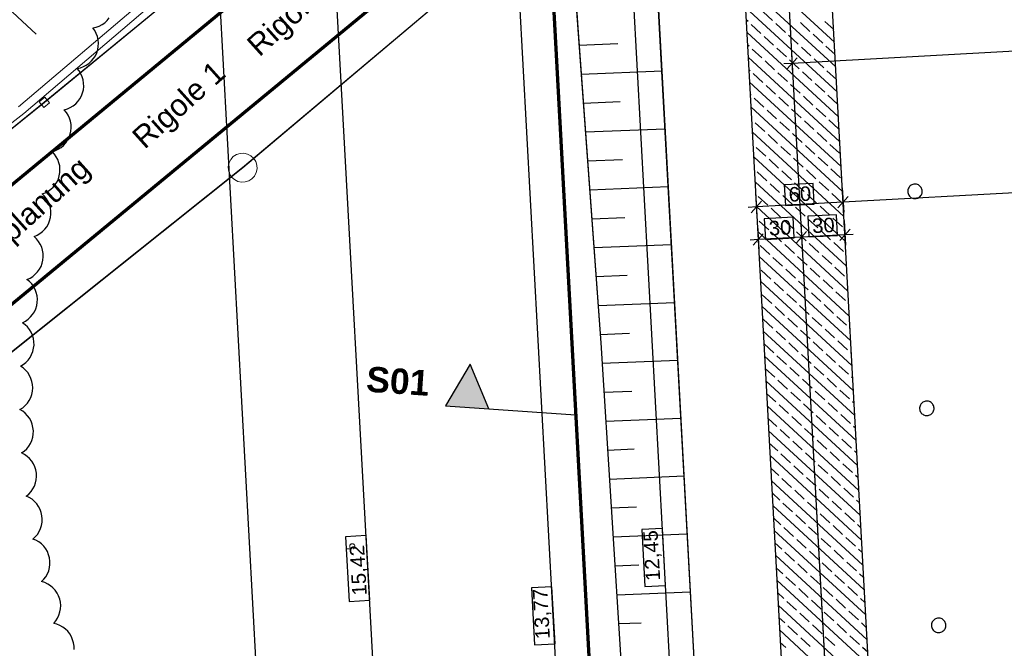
# Model space of a CAD drawing. Extents: x -779 to 790, y -208 to 633.
# Tile 120 of 232: x -424 to -288, y 259 to 346. Entities that reach past the tile are written whole.
import ezdxf
from ezdxf.lldxf.tags import DXFTag

# ---------------------------------------------------------------- set-up
doc = ezdxf.new("R2010")
doc.units = 0
doc.layers.get('0').update_dxf_attribs({"lineweight": 25})
for name, color, linetype, lineweight, true_color in [('01 Schnitt Marker Gebäude', 7, 'Continuous', 25, 0x848484), ('01 Schnitt Marker Gebäude-gefuellt', 7, 'Continuous', 35, 0xfefefe), ('01AFU Allgemein Bemaßung-A07F5V4RWF', 7, 'Continuous', 25, 0x848484), ('02 Raster Bemaßung', 7, 'Continuous', 25, 0x848484), ('02 Raster Gebäude-A07F5V4QWF', 7, 'Continuous', 25, 0x848484), ('10 Wege Bestand - 2D', 9, 'Continuous', 18, 0x808080), ('20 Fundament-A07F5V4OWF', 7, 'Continuous', 25, 0x848484), ('20 Magerbeton Bohrungen', 7, 'Continuous', 25, 0x848484), ('30 Baugrubenplanung', 7, 'Continuous', 25, 0x848484), ('30 Baugrubenplanung - Bemaßung', 7, 'Continuous', 25, 0x848484), ('60 Zaun Besucher', 9, 'Continuous', 18, 0x808080), ('60 Zaun Gehege', 9, 'Continuous', 18, 0x808080), ('91 Aufstellflächen Feuerwehr', 9, 'Continuous', 18, 0x808080), ('S_Regenwasser_Grundleitung', 7, 'Continuous', 70, 0x0080ff), ('X_Aenderungen', 6, 'Continuous', 25, 0xff00ff)]:
    doc.layers.add(name, color=color, linetype=linetype, lineweight=lineweight, true_color=true_color)
doc.layers.add('02 Raster Gebäude-A07F5V53WF', color=7, linetype='Continuous', lineweight=13)
doc.layers.add('X_Text', color=7, linetype='Continuous', lineweight=25)
doc.styles.get("Standard").update_dxf_attribs({"font": 'arial.ttf'})
tags = doc.linetypes.add('Raster-A07F5V4TWF', pattern=[0.2, 0.1, -0.05, 0, -0.05]).pattern_tags.tags
tags[10:11] = [DXFTag(74, 4), DXFTag(75, 0), DXFTag(340, '0'), DXFTag(46, 1.0), DXFTag(50, 0.0), DXFTag(44, 0.0), DXFTag(45, 0.0)]
tags[8:9] = [DXFTag(74, 4), DXFTag(75, 0), DXFTag(340, '0'), DXFTag(46, 1.0), DXFTag(50, 0.0), DXFTag(44, 0.0), DXFTag(45, 0.0)]
tags[6:7] = [DXFTag(74, 4), DXFTag(75, 0), DXFTag(340, '0'), DXFTag(46, 1.0), DXFTag(50, 0.0), DXFTag(44, 0.0), DXFTag(45, 0.0)]
tags[4:5] = [DXFTag(74, 4), DXFTag(75, 0), DXFTag(340, '0'), DXFTag(46, 1.0), DXFTag(50, 0.0), DXFTag(44, 0.0), DXFTag(45, 0.0)]
tags = doc.linetypes.add('Raster-A07F5V57WF', pattern=[0.2, 0.1, -0.05, 0, -0.05]).pattern_tags.tags
tags[10:11] = [DXFTag(74, 4), DXFTag(75, 0), DXFTag(340, '0'), DXFTag(46, 1.0), DXFTag(50, 0.0), DXFTag(44, 0.0), DXFTag(45, 0.0)]
tags[8:9] = [DXFTag(74, 4), DXFTag(75, 0), DXFTag(340, '0'), DXFTag(46, 1.0), DXFTag(50, 0.0), DXFTag(44, 0.0), DXFTag(45, 0.0)]
tags[6:7] = [DXFTag(74, 4), DXFTag(75, 0), DXFTag(340, '0'), DXFTag(46, 1.0), DXFTag(50, 0.0), DXFTag(44, 0.0), DXFTag(45, 0.0)]
tags[4:5] = [DXFTag(74, 4), DXFTag(75, 0), DXFTag(340, '0'), DXFTag(46, 1.0), DXFTag(50, 0.0), DXFTag(44, 0.0), DXFTag(45, 0.0)]
tags = doc.linetypes.add('Schnittlinie', pattern=[0.3, 0.15, -0.075, 0, -0.075]).pattern_tags.tags
tags[10:11] = [DXFTag(74, 4), DXFTag(75, 0), DXFTag(340, '0'), DXFTag(46, 1.0), DXFTag(50, 0.0), DXFTag(44, 0.0), DXFTag(45, 0.0)]
tags[8:9] = [DXFTag(74, 4), DXFTag(75, 0), DXFTag(340, '0'), DXFTag(46, 1.0), DXFTag(50, 0.0), DXFTag(44, 0.0), DXFTag(45, 0.0)]
tags[6:7] = [DXFTag(74, 4), DXFTag(75, 0), DXFTag(340, '0'), DXFTag(46, 1.0), DXFTag(50, 0.0), DXFTag(44, 0.0), DXFTag(45, 0.0)]
tags[4:5] = [DXFTag(74, 4), DXFTag(75, 0), DXFTag(340, '0'), DXFTag(46, 1.0), DXFTag(50, 0.0), DXFTag(44, 0.0), DXFTag(45, 0.0)]
tags = doc.linetypes.add('Wipeout_Contour-A07F5V4SWF', pattern=[1, 0, -1]).pattern_tags.tags
tags[6:7] = [DXFTag(74, 4), DXFTag(75, 0), DXFTag(340, '0'), DXFTag(46, 1.0), DXFTag(50, 0.0), DXFTag(44, 0.0), DXFTag(45, 0.0)]
tags[4:5] = [DXFTag(74, 4), DXFTag(75, 0), DXFTag(340, '0'), DXFTag(46, 1.0), DXFTag(50, 0.0), DXFTag(44, 0.0), DXFTag(45, 0.0)]

# ---------------------------------------------------------------- blocks, each defined once
blk = doc.blocks.new('Referenz-A07F5V4VWF', base_point=(-401.42, -176.34))
at = {"color": 0, "linetype": 'ByBlock', "lineweight": -2, "ltscale": 12.5}
for p, q in [((-350.27, 396.79), (-343.27, 300.95)), ((-299.51, 132.54), (-313.67, 391.22)), ((-299.95, 140.53), (-313.67, 391.22)), ((-325.65, 390.56), (-312.28, 146.17)), ((-343.27, 300.95), (-338.1, 218.79)), ((-361.35, 298.02), (-364.75, 292.24)), ((-358.76, 291.83), (-361.35, 298.02)), ((-364.75, 292.24), (-358.76, 291.83))]:
    blk.add_line(p, q, dxfattribs=at)
at = {"layer": '01 Schnitt Marker Gebäude', "color": 0, "lineweight": -2}
for p, q in [((-361.35, 298.02), (-364.75, 292.24)), ((-358.76, 291.83), (-361.35, 298.02)), ((-364.75, 292.24), (-358.76, 291.83))]:
    blk.add_line(p, q, dxfattribs=at)
at = {"layer": '01 Schnitt Marker Gebäude', "color": 0, "linetype": 'Schnittlinie', "lineweight": -2, "ltscale": 3.125}
blk.add_line((-358.76, 291.83), (-346.79, 291.02), dxfattribs=at)
at = {"layer": '01 Schnitt Marker Gebäude-gefuellt', "color": 0}
for points in [[(-361.11, 292.24), (-364.75, 292.24), (-361.35, 298.02)], [(-358.83, 291.99), (-361.1, 291.99), (-361.35, 298.02)], [(-361.1, 291.99), (-361.11, 292.24), (-364.75, 292.24)], [(-358.76, 291.83), (-358.83, 291.99), (-361.1, 291.99)]]:
    blk.add_solid(points, dxfattribs=at)
at = {"layer": '01AFU Allgemein Bemaßung-A07F5V4RWF', "color": 0, "lineweight": -2}
for p, q in [((-342.32, 125.83), (-357.37, 400.85)), ((-238.77, 324.25), (-309.79, 320.37)), ((-321.88, 321.71), (-321.7, 318.31)), ((-309.9, 322.36), (-309.71, 318.96)), ((-321.06, 320.5), (-322.48, 318.92)), ((-309.79, 320.37), (-321.77, 319.71)), ((-310.5, 319.58), (-309.08, 321.16)), ((-321.77, 319.71), (-322.9, 319.65)), ((-321.64, 317.21), (-321.45, 313.81)), ((-315.64, 317.54), (-315.46, 314.13)), ((-309.65, 317.86), (-309.47, 314.46)), ((-320.82, 316), (-322.23, 314.42)), ((-316.24, 314.75), (-314.83, 316.33)), ((-309.54, 315.87), (-315.53, 315.54)), ((-310.25, 315.08), (-308.83, 316.66)), ((-308.42, 315.93), (-309.54, 315.87)), ((-321.53, 315.21), (-322.65, 315.15)), ((-315.53, 315.54), (-321.53, 315.21))]:
    blk.add_line(p, q, dxfattribs=at)
at = {"layer": '01AFU Allgemein Bemaßung-A07F5V4RWF', "color": 0, "linetype": 'Wipeout_Contour-A07F5V4SWF', "lineweight": -2, "ltscale": 1.625}
for p, q in [((-313.94, 322.97), (-317.93, 322.75)), ((-317.93, 322.75), (-317.77, 319.9)), ((-313.79, 320.12), (-313.94, 322.97)), ((-317.77, 319.9), (-313.79, 320.12)), ((-310.7, 318.64), (-314.68, 318.42)), ((-310.55, 315.78), (-310.7, 318.64)), ((-316.69, 318.31), (-320.68, 318.09)), ((-320.68, 318.09), (-320.52, 315.24)), ((-316.54, 315.46), (-316.69, 318.31)), ((-314.68, 318.42), (-314.53, 315.57)), ((-314.53, 315.57), (-310.55, 315.78)), ((-320.52, 315.24), (-316.54, 315.46)), ((-350.03, 267.28), (-352.88, 267.13)), ((-352.88, 267.13), (-352.45, 259.24)), ((-349.6, 259.39), (-350.03, 267.28)), ((-352.45, 259.24), (-349.6, 259.39))]:
    blk.add_line(p, q, dxfattribs=at)
at = {"layer": '02 Raster Bemaßung', "color": 0, "lineweight": -2}
for p, q in [((-341.39, 395.71), (-327.78, 147.06)), ((-317.12, 344.52), (-316.77, 338.12)), ((-227.35, 344.43), (-316.85, 339.53)), ((-316.14, 340.32), (-317.56, 338.74)), ((-316.85, 339.53), (-317.97, 339.47))]:
    blk.add_line(p, q, dxfattribs=at)
at = {"layer": '02 Raster Bemaßung', "color": 0, "linetype": 'Wipeout_Contour-A07F5V4SWF', "lineweight": -2, "ltscale": 1.625}
for p, q in [((-334.77, 275.33), (-337.62, 275.17)), ((-337.62, 275.17), (-337.19, 267.29)), ((-334.34, 267.44), (-334.77, 275.33)), ((-337.19, 267.29), (-334.34, 267.44))]:
    blk.add_line(p, q, dxfattribs=at)
at = {"layer": '02 Raster Gebäude-A07F5V4QWF', "color": 0, "linetype": 'Raster-A07F5V4TWF', "lineweight": -2, "ltscale": 187.5}
blk.add_line((-327.56, 535.33), (-302.34, 74.48), dxfattribs=at)
at = {"layer": '20 Fundament-A07F5V4OWF', "color": 0, "lineweight": -2}
for p, q in [((-299.95, 140.53), (-313.67, 391.22)), ((-325.65, 390.56), (-311.26, 127.53)), ((-311, 342.48), (-323.66, 354.15)), ((-310.81, 339.04), (-323.47, 350.71)), ((-310.62, 335.6), (-323.28, 347.27)), ((-319.53, 345.44), (-320.85, 346.66)), ((-322.92, 345.31), (-323.19, 345.55)), ((-321.15, 343.68), (-322.48, 344.9)), ((-317.76, 343.82), (-319.09, 345.04)), ((-314.37, 343.95), (-315.69, 345.17)), ((-311.09, 344.2), (-312.3, 345.31)), ((-310.43, 332.16), (-323.09, 343.83)), ((-319.39, 342.05), (-320.71, 343.27)), ((-316, 342.19), (-317.32, 343.41)), ((-312.61, 342.33), (-313.93, 343.55)), ((-322.78, 341.91), (-323, 342.11)), ((-317.63, 340.42), (-318.95, 341.64)), ((-314.23, 340.56), (-315.56, 341.78)), ((-310.9, 340.76), (-312.17, 341.92)), ((-310.25, 328.72), (-322.9, 340.39)), ((-321.02, 340.29), (-322.34, 341.51)), ((-319.25, 338.66), (-320.58, 339.88)), ((-315.86, 338.8), (-317.18, 340.02)), ((-312.47, 338.93), (-313.79, 340.16)), ((-322.64, 338.52), (-322.81, 338.68)), ((-320.88, 336.9), (-322.2, 338.12)), ((-317.49, 337.03), (-318.81, 338.25)), ((-314.1, 337.17), (-315.42, 338.39)), ((-310.72, 337.32), (-312.03, 338.53)), ((-310.06, 325.28), (-322.72, 336.96)), ((-319.12, 335.27), (-320.44, 336.49)), ((-315.72, 335.41), (-317.05, 336.63)), ((-312.33, 335.54), (-313.66, 336.76)), ((-322.51, 335.13), (-322.62, 335.24)), ((-317.35, 333.64), (-318.67, 334.86)), ((-313.96, 333.78), (-315.28, 335)), ((-310.57, 333.92), (-311.89, 335.14)), ((-309.87, 321.85), (-322.53, 333.52)), ((-320.74, 333.5), (-322.07, 334.72)), ((-318.98, 331.88), (-320.3, 333.1)), ((-315.59, 332.01), (-316.91, 333.23)), ((-312.19, 332.15), (-313.52, 333.37)), ((-322.37, 331.74), (-322.43, 331.8)), ((-320.61, 330.11), (-321.93, 331.33)), ((-317.21, 330.25), (-318.54, 331.47)), ((-313.82, 330.39), (-315.14, 331.61)), ((-310.43, 330.52), (-311.75, 331.74)), ((-309.68, 318.41), (-322.34, 330.08)), ((-318.84, 328.48), (-320.16, 329.71)), ((-315.45, 328.62), (-316.77, 329.84)), ((-312.06, 328.76), (-313.38, 329.98)), ((-322.23, 328.35), (-322.25, 328.36)), ((-317.08, 326.86), (-318.4, 328.08)), ((-313.68, 326.99), (-315.01, 328.22)), ((-310.29, 327.13), (-311.62, 328.35)), ((-309.49, 314.97), (-322.15, 326.64)), ((-320.47, 326.72), (-321.79, 327.94)), ((-318.7, 325.09), (-320.03, 326.31)), ((-315.31, 325.23), (-316.63, 326.45)), ((-311.92, 325.37), (-313.24, 326.59)), ((-320.33, 323.33), (-321.65, 324.55)), ((-316.94, 323.47), (-318.26, 324.69)), ((-313.55, 323.6), (-314.87, 324.82)), ((-310.15, 323.74), (-311.48, 324.96)), ((-309.31, 311.53), (-321.96, 323.2)), ((-318.57, 321.7), (-319.89, 322.92)), ((-315.17, 321.84), (-316.5, 323.06)), ((-311.78, 321.98), (-313.11, 323.2)), ((-316.8, 320.07), (-318.12, 321.29)), ((-313.41, 320.21), (-314.73, 321.43)), ((-310.02, 320.35), (-311.34, 321.57)), ((-320.19, 319.94), (-321.52, 321.16)), ((-309.12, 308.09), (-321.78, 319.76)), ((-318.43, 318.31), (-319.75, 319.53)), ((-315.04, 318.45), (-316.36, 319.67)), ((-311.64, 318.58), (-312.97, 319.8)), ((-320.06, 316.54), (-321.38, 317.77)), ((-316.66, 316.68), (-317.99, 317.9)), ((-313.27, 316.82), (-314.6, 318.04)), ((-309.88, 316.96), (-311.2, 318.18)), ((-308.93, 304.65), (-321.59, 316.32)), ((-318.29, 314.92), (-319.61, 316.14)), ((-314.9, 315.05), (-316.22, 316.28)), ((-311.51, 315.19), (-312.83, 316.41)), ((-319.92, 313.15), (-321.24, 314.37)), ((-316.53, 313.29), (-317.85, 314.51)), ((-313.13, 313.43), (-314.46, 314.65)), ((-309.74, 313.57), (-311.07, 314.79)), ((-311.37, 311.8), (-312.69, 313.02)), ((-308.74, 301.21), (-321.4, 312.89)), ((-318.15, 311.53), (-319.48, 312.75)), ((-314.76, 311.66), (-316.09, 312.88)), ((-319.78, 309.76), (-321.1, 310.98)), ((-316.39, 309.9), (-317.71, 311.12)), ((-313, 310.04), (-314.32, 311.26)), ((-309.61, 310.17), (-310.93, 311.39)), ((-308.55, 297.78), (-321.21, 309.45)), ((-318.02, 308.13), (-319.34, 309.35)), ((-314.62, 308.27), (-315.95, 309.49)), ((-311.23, 308.41), (-312.56, 309.63)), ((-319.64, 306.37), (-320.97, 307.59)), ((-316.25, 306.51), (-317.57, 307.73)), ((-312.86, 306.64), (-314.18, 307.86)), ((-309.47, 306.78), (-310.79, 308)), ((-311.1, 305.02), (-312.42, 306.24)), ((-309.02, 306.37), (-309.03, 306.37)), ((-308.36, 294.34), (-321.02, 306.01)), ((-317.88, 304.74), (-319.2, 305.96)), ((-314.49, 304.88), (-315.81, 306.1)), ((-319.51, 302.98), (-320.83, 304.2)), ((-316.11, 303.12), (-317.44, 304.34)), ((-312.72, 303.25), (-314.05, 304.47)), ((-309.33, 303.39), (-310.65, 304.61)), ((-308.18, 290.9), (-320.83, 302.57)), ((-317.74, 301.35), (-319.06, 302.57)), ((-314.35, 301.49), (-315.67, 302.71)), ((-310.96, 301.63), (-312.28, 302.85)), ((-308.83, 302.93), (-308.89, 302.98)), ((-319.37, 299.59), (-320.69, 300.81)), ((-315.98, 299.72), (-317.3, 300.94)), ((-312.58, 299.86), (-313.91, 301.08)), ((-309.19, 300), (-310.52, 301.22)), ((-310.82, 298.23), (-312.14, 299.45)), ((-308.65, 299.49), (-308.75, 299.59)), ((-307.99, 287.46), (-320.65, 299.13)), ((-317.6, 297.96), (-318.93, 299.18)), ((-314.21, 298.1), (-315.54, 299.32)), ((-319.23, 296.19), (-320.55, 297.41)), ((-315.84, 296.33), (-317.16, 297.55)), ((-312.45, 296.47), (-313.77, 297.69)), ((-309.06, 296.61), (-310.38, 297.83)), ((-307.8, 284.02), (-320.46, 295.69)), ((-317.47, 294.57), (-318.79, 295.79)), ((-314.07, 294.7), (-315.4, 295.92)), ((-310.68, 294.84), (-312.01, 296.06)), ((-308.46, 296.06), (-308.61, 296.2)), ((-319.09, 292.8), (-320.36, 293.97)), ((-315.7, 292.94), (-317.03, 294.16)), ((-312.31, 293.08), (-313.63, 294.3)), ((-308.92, 293.21), (-310.24, 294.43)), ((-310.55, 291.45), (-311.87, 292.67)), ((-308.27, 292.62), (-308.48, 292.81)), ((-307.61, 280.58), (-320.27, 292.25)), ((-317.33, 291.18), (-318.65, 292.4)), ((-313.94, 291.31), (-315.26, 292.53)), ((-318.96, 289.41), (-320.18, 290.54)), ((-315.56, 289.55), (-316.89, 290.77)), ((-312.17, 289.69), (-313.5, 290.91)), ((-308.78, 289.82), (-310.1, 291.04)), ((-307.42, 277.14), (-320.08, 288.82)), ((-317.19, 287.78), (-318.51, 289)), ((-313.8, 287.92), (-315.12, 289.14)), ((-310.41, 288.06), (-311.73, 289.28)), ((-308.08, 289.18), (-308.34, 289.42)), ((-315.43, 286.16), (-316.75, 287.38)), ((-312.04, 286.29), (-313.36, 287.51)), ((-308.64, 286.43), (-309.97, 287.65)), ((-318.82, 286.02), (-319.99, 287.1)), ((-310.27, 284.67), (-311.59, 285.89)), ((-307.89, 285.74), (-308.2, 286.02)), ((-307.24, 273.71), (-319.89, 285.38)), ((-317.05, 284.39), (-318.38, 285.61)), ((-313.66, 284.53), (-314.99, 285.75)), ((-318.68, 282.63), (-319.8, 283.66)), ((-315.29, 282.76), (-316.61, 283.98)), ((-311.9, 282.9), (-313.22, 284.12)), ((-308.51, 283.04), (-309.83, 284.26)), ((-307.05, 270.27), (-319.71, 281.94)), ((-316.92, 281), (-318.24, 282.22)), ((-313.52, 281.14), (-314.85, 282.36)), ((-310.13, 281.27), (-311.46, 282.5)), ((-307.71, 282.3), (-308.06, 282.63)), ((-315.15, 279.37), (-316.48, 280.59)), ((-311.76, 279.51), (-313.08, 280.73)), ((-308.37, 279.65), (-309.69, 280.87)), ((-318.54, 279.24), (-319.61, 280.22)), ((-310, 277.88), (-311.32, 279.1)), ((-307.52, 278.86), (-307.93, 279.24)), ((-306.86, 266.83), (-319.52, 278.5)), ((-316.78, 277.61), (-318.1, 278.83)), ((-313.39, 277.75), (-314.71, 278.97)), ((-318.41, 275.84), (-319.42, 276.78)), ((-315.01, 275.98), (-316.34, 277.2)), ((-311.62, 276.12), (-312.95, 277.34)), ((-308.23, 276.26), (-309.55, 277.48)), ((-306.67, 263.39), (-319.33, 275.06)), ((-316.64, 274.22), (-317.97, 275.44)), ((-313.25, 274.35), (-314.57, 275.57)), ((-309.86, 274.49), (-311.18, 275.71)), ((-307.33, 275.42), (-307.79, 275.85)), ((-314.88, 272.59), (-316.2, 273.81)), ((-311.49, 272.73), (-312.81, 273.95)), ((-308.09, 272.86), (-309.42, 274.08)), ((-318.27, 272.45), (-319.24, 273.34)), ((-313.11, 270.96), (-314.44, 272.18)), ((-309.72, 271.1), (-311.04, 272.32)), ((-307.14, 271.99), (-307.65, 272.46)), ((-306.48, 259.95), (-319.14, 271.62)), ((-316.5, 270.82), (-317.83, 272.04)), ((-318.13, 269.06), (-319.05, 269.9)), ((-314.74, 269.2), (-316.06, 270.42)), ((-311.35, 269.33), (-312.67, 270.56)), ((-307.96, 269.47), (-309.28, 270.69)), ((-306.29, 256.51), (-318.95, 268.18)), ((-316.37, 267.43), (-317.69, 268.65)), ((-312.98, 267.57), (-314.3, 268.79)), ((-309.58, 267.71), (-310.91, 268.93)), ((-306.95, 268.55), (-307.52, 269.07)), ((-314.6, 265.81), (-315.93, 267.03)), ((-311.21, 265.94), (-312.53, 267.16)), ((-307.82, 266.08), (-309.14, 267.3)), ((-317.99, 265.67), (-318.86, 266.47)), ((-312.84, 264.18), (-314.16, 265.4)), ((-309.45, 264.32), (-310.77, 265.54)), ((-306.77, 265.11), (-307.38, 265.67)), ((-306.11, 253.07), (-318.76, 264.75)), ((-316.23, 264.04), (-317.55, 265.26)), ((-317.86, 262.28), (-318.67, 263.03)), ((-314.47, 262.41), (-315.79, 263.63)), ((-311.07, 262.55), (-312.4, 263.77)), ((-307.68, 262.69), (-309, 263.91)), ((-305.92, 249.64), (-318.58, 261.31)), ((-316.09, 260.65), (-317.42, 261.87)), ((-312.7, 260.79), (-314.02, 262.01)), ((-309.31, 260.92), (-310.63, 262.14)), ((-306.58, 261.67), (-307.24, 262.28)), ((-314.33, 259.02), (-315.65, 260.24)), ((-310.94, 259.16), (-312.26, 260.38)), ((-307.54, 259.3), (-308.87, 260.52)), ((-317.72, 258.88), (-318.48, 259.59)), ((-306.39, 258.23), (-307.1, 258.89))]:
    blk.add_line(p, q, dxfattribs=at)
at = {"layer": '20 Magerbeton Bohrungen', "color": 0, "lineweight": -2}
for p, q in [((-300.59, 322.54), (-300.67, 322.44)), ((-300.5, 322.63), (-300.59, 322.54)), ((-300.39, 322.71), (-300.5, 322.63)), ((-300.28, 322.77), (-300.39, 322.71)), ((-300.15, 322.82), (-300.28, 322.77)), ((-300.03, 322.85), (-300.15, 322.82)), ((-299.9, 322.86), (-300.03, 322.85)), ((-299.77, 322.86), (-299.9, 322.86)), ((-299.64, 322.84), (-299.77, 322.86)), ((-299.51, 322.8), (-299.64, 322.84)), ((-299.39, 322.75), (-299.51, 322.8)), ((-299.28, 322.68), (-299.39, 322.75)), ((-299.18, 322.6), (-299.28, 322.68)), ((-299.09, 322.5), (-299.18, 322.6)), ((-300.83, 322.08), (-300.85, 321.95)), ((-300.85, 321.95), (-300.85, 321.82)), ((-300.85, 321.82), (-300.84, 321.69)), ((-300.84, 321.69), (-300.81, 321.56)), ((-300.79, 322.21), (-300.83, 322.08)), ((-300.81, 321.56), (-300.76, 321.44)), ((-300.74, 322.33), (-300.79, 322.21)), ((-300.76, 321.44), (-300.7, 321.33)), ((-300.67, 322.44), (-300.74, 322.33)), ((-300.7, 321.33), (-300.62, 321.22)), ((-300.62, 321.22), (-300.53, 321.13)), ((-299.21, 321.09), (-299.12, 321.18)), ((-299.12, 321.18), (-299.04, 321.29)), ((-299.01, 322.4), (-299.09, 322.5)), ((-299.04, 321.29), (-298.97, 321.4)), ((-298.95, 322.28), (-299.01, 322.4)), ((-298.97, 321.4), (-298.92, 321.52)), ((-298.9, 322.16), (-298.95, 322.28)), ((-298.92, 321.52), (-298.88, 321.64)), ((-298.87, 322.03), (-298.9, 322.16)), ((-298.88, 321.64), (-298.86, 321.77)), ((-298.86, 321.9), (-298.87, 322.03)), ((-298.86, 321.77), (-298.86, 321.9)), ((-300.53, 321.13), (-300.43, 321.04)), ((-300.43, 321.04), (-300.32, 320.98)), ((-300.32, 320.98), (-300.2, 320.92)), ((-300.2, 320.92), (-300.07, 320.89)), ((-300.07, 320.89), (-299.95, 320.87)), ((-299.95, 320.87), (-299.81, 320.86)), ((-299.81, 320.86), (-299.68, 320.88)), ((-299.68, 320.88), (-299.56, 320.91)), ((-299.56, 320.91), (-299.44, 320.95)), ((-299.44, 320.95), (-299.32, 321.02)), ((-299.32, 321.02), (-299.21, 321.09)), ((-298.86, 292.67), (-298.95, 292.58)), ((-298.75, 292.75), (-298.86, 292.67)), ((-298.64, 292.81), (-298.75, 292.75)), ((-298.51, 292.86), (-298.64, 292.81)), ((-298.39, 292.89), (-298.51, 292.86)), ((-298.26, 292.9), (-298.39, 292.89)), ((-298.13, 292.9), (-298.26, 292.9)), ((-298, 292.88), (-298.13, 292.9)), ((-297.87, 292.84), (-298, 292.88)), ((-297.75, 292.79), (-297.87, 292.84)), ((-297.64, 292.72), (-297.75, 292.79)), ((-297.54, 292.64), (-297.64, 292.72)), ((-297.45, 292.54), (-297.54, 292.64)), ((-299.21, 291.99), (-299.22, 291.86)), ((-299.22, 291.86), (-299.2, 291.73)), ((-299.19, 292.12), (-299.21, 291.99)), ((-299.2, 291.73), (-299.17, 291.61)), ((-299.15, 292.25), (-299.19, 292.12)), ((-299.17, 291.61), (-299.12, 291.48)), ((-299.1, 292.37), (-299.15, 292.25)), ((-299.12, 291.48), (-299.06, 291.37)), ((-299.03, 292.48), (-299.1, 292.37)), ((-299.06, 291.37), (-298.98, 291.26)), ((-298.95, 292.58), (-299.03, 292.48)), ((-298.98, 291.26), (-298.89, 291.17)), ((-297.48, 291.22), (-297.4, 291.33)), ((-297.37, 292.44), (-297.45, 292.54)), ((-297.4, 291.33), (-297.33, 291.44)), ((-297.31, 292.32), (-297.37, 292.44)), ((-297.33, 291.44), (-297.28, 291.56)), ((-297.26, 292.2), (-297.31, 292.32)), ((-297.28, 291.56), (-297.24, 291.68)), ((-297.23, 292.07), (-297.26, 292.2)), ((-297.24, 291.68), (-297.22, 291.81)), ((-297.22, 291.94), (-297.23, 292.07)), ((-297.22, 291.81), (-297.22, 291.94)), ((-298.89, 291.17), (-298.79, 291.09)), ((-298.79, 291.09), (-298.68, 291.02)), ((-298.68, 291.02), (-298.56, 290.96)), ((-298.56, 290.96), (-298.44, 290.93)), ((-298.44, 290.93), (-298.31, 290.91)), ((-298.31, 290.91), (-298.18, 290.9)), ((-298.18, 290.9), (-298.05, 290.92)), ((-298.05, 290.92), (-297.92, 290.95)), ((-297.92, 290.95), (-297.8, 291)), ((-297.8, 291), (-297.68, 291.06)), ((-297.68, 291.06), (-297.58, 291.13)), ((-297.58, 291.13), (-297.48, 291.22)), ((-297.22, 262.71), (-297.31, 262.62)), ((-297.11, 262.79), (-297.22, 262.71)), ((-297, 262.85), (-297.11, 262.79)), ((-296.87, 262.9), (-297, 262.85)), ((-296.75, 262.93), (-296.87, 262.9)), ((-296.62, 262.94), (-296.75, 262.93)), ((-296.49, 262.94), (-296.62, 262.94)), ((-296.36, 262.92), (-296.49, 262.94)), ((-296.23, 262.88), (-296.36, 262.92)), ((-296.11, 262.83), (-296.23, 262.88)), ((-296, 262.76), (-296.11, 262.83)), ((-295.9, 262.68), (-296, 262.76)), ((-295.81, 262.58), (-295.9, 262.68)), ((-297.57, 262.03), (-297.58, 261.9)), ((-297.58, 261.9), (-297.56, 261.77)), ((-297.55, 262.16), (-297.57, 262.03)), ((-297.56, 261.77), (-297.53, 261.65)), ((-297.52, 262.29), (-297.55, 262.16)), ((-297.53, 261.65), (-297.48, 261.52)), ((-297.46, 262.41), (-297.52, 262.29)), ((-297.48, 261.52), (-297.42, 261.41)), ((-297.39, 262.52), (-297.46, 262.41)), ((-297.42, 261.41), (-297.35, 261.3)), ((-297.31, 262.62), (-297.39, 262.52)), ((-297.35, 261.3), (-297.25, 261.21)), ((-295.84, 261.27), (-295.76, 261.37)), ((-295.73, 262.48), (-295.81, 262.58)), ((-295.76, 261.37), (-295.69, 261.48)), ((-295.67, 262.36), (-295.73, 262.48)), ((-295.69, 261.48), (-295.64, 261.6)), ((-295.62, 262.24), (-295.67, 262.36)), ((-295.64, 261.6), (-295.6, 261.72)), ((-295.59, 262.11), (-295.62, 262.24)), ((-295.6, 261.72), (-295.58, 261.85)), ((-295.58, 261.98), (-295.59, 262.11)), ((-295.58, 261.85), (-295.58, 261.98)), ((-297.25, 261.21), (-297.15, 261.13)), ((-297.15, 261.13), (-297.04, 261.06)), ((-297.04, 261.06), (-296.92, 261.01)), ((-296.92, 261.01), (-296.8, 260.97)), ((-296.8, 260.97), (-296.67, 260.95)), ((-296.67, 260.95), (-296.54, 260.94)), ((-296.54, 260.94), (-296.41, 260.96)), ((-296.41, 260.96), (-296.28, 260.99)), ((-296.28, 260.99), (-296.16, 261.04)), ((-296.16, 261.04), (-296.04, 261.1)), ((-296.04, 261.1), (-295.94, 261.18)), ((-295.94, 261.18), (-295.84, 261.27))]:
    blk.add_line(p, q, dxfattribs=at)
at = {"layer": '30 Baugrubenplanung', "color": 0, "lineweight": -2}
for p, q in [((-323, 122.51), (-338.94, 413.88)), ((-334.96, 340.97), (-338.94, 413.88)), ((-350.27, 396.79), (-343.27, 300.95)), ((-350.27, 396.79), (-346.44, 344.45)), ((-346.44, 344.45), (-343.27, 300.95)), ((-346.27, 342.04), (-340.94, 342.26)), ((-323, 122.51), (-334.96, 340.97)), ((-345.98, 338.05), (-334.82, 338.5)), ((-345.68, 334.06), (-340.62, 334.26)), ((-345.39, 330.07), (-334.38, 330.51)), ((-345.1, 326.07), (-340.3, 326.27)), ((-344.81, 322.08), (-333.95, 322.52)), ((-344.52, 318.09), (-339.97, 318.27)), ((-344.23, 314.1), (-333.51, 314.53)), ((-343.93, 310.11), (-339.65, 310.28)), ((-343.64, 306.11), (-333.07, 306.54)), ((-343.35, 302.12), (-339.32, 302.28)), ((-343.27, 300.95), (-338.1, 218.79)), ((-343.27, 300.95), (-338.1, 218.79)), ((-343.09, 298.13), (-332.63, 298.55)), ((-342.84, 294.13), (-339, 294.29)), ((-342.59, 290.14), (-332.2, 290.56)), ((-342.34, 286.15), (-338.68, 286.3)), ((-342.08, 282.15), (-331.76, 282.57)), ((-341.83, 278.16), (-338.35, 278.3)), ((-341.58, 274.17), (-331.32, 274.58)), ((-341.33, 270.17), (-338.03, 270.31)), ((-341.08, 266.18), (-330.89, 266.59)), ((-340.83, 262.19), (-337.7, 262.31))]:
    blk.add_line(p, q, dxfattribs=at)
at = {"layer": '30 Baugrubenplanung - Bemaßung', "color": 0, "lineweight": -2}
for p, q in [((-367.05, 115.82), (-383.91, 423.91)), ((-368.73, -148.59), (-400.01, 423.03))]:
    blk.add_line(p, q, dxfattribs=at)
at = {"layer": '30 Baugrubenplanung - Bemaßung', "color": 0, "linetype": 'Wipeout_Contour-A07F5V4SWF', "lineweight": -2, "ltscale": 1.625}
for p, q in [((-375.69, 274.33), (-378.55, 274.17)), ((-378.55, 274.17), (-378.06, 265.25)), ((-375.21, 265.41), (-375.69, 274.33)), ((-378.06, 265.25), (-375.21, 265.41))]:
    blk.add_line(p, q, dxfattribs=at)
at = {"layer": '01 Schnitt Marker Gebäude', "color": 0, "linetype": 'ByBlock', "lineweight": -2, "ltscale": 0.21125, "insert": (-375.55, 297.71), "char_height": 3.5005, "attachment_point": 1, "rotation": 356.1331}
blk.add_mtext('{\\fArial|b1|i0;S01}', dxfattribs=at)
at = {"layer": '01AFU Allgemein Bemaßung-A07F5V4RWF', "color": 0, "linetype": 'ByBlock', "lineweight": -2, "ltscale": 1.625, "char_height": 2.0003, "attachment_point": 1}
for s, insert, rotation in [('{\\fArial;60}', (-317.37, 322.42), 3.132), ('{\\fArial;30}', (-320.11, 317.76), 3.132), ('{\\fArial;30}', (-314.12, 318.09), 3.132), ('{\\fArial;13,77}', (-352.31, 259.98), 93.132)]:
    blk.add_mtext(s, dxfattribs=dict(at, insert=insert, rotation=rotation))
at = {"layer": '02 Raster Bemaßung', "color": 0, "linetype": 'ByBlock', "lineweight": -2, "ltscale": 2.25, "insert": (-337.06, 268.03), "char_height": 2.0003, "attachment_point": 1, "rotation": 93.132}
blk.add_mtext('{\\fArial;12,45}', dxfattribs=at)
at = {"layer": '30 Baugrubenplanung - Bemaßung', "color": 0, "linetype": 'ByBlock', "lineweight": -2, "ltscale": 2.25, "attachment_point": 1, "rotation": 93.132}
for s, insert, char_height in [('{\\fArial;5}', (-378.51, 272.29), 1.3202), ('{\\fArial;15,42}', (-377.62, 266.01), 2.0003)]:
    blk.add_mtext(s, dxfattribs=dict(at, insert=insert, char_height=char_height))
blk = doc.blocks.new('Referenz-A07F5V59WF', base_point=(-759.5, -206.19))
at = {"layer": '02 Raster Gebäude-A07F5V53WF', "color": 0, "linetype": 'Raster-A07F5V57WF', "ltscale": 117.000008}
blk.add_line((-327.53, 535.31), (-290.82, -135.32), dxfattribs=at)
at = {"layer": '10 Wege Bestand - 2D', "color": 0, "linetype": 'Continuous', "ltscale": 162.000017}
for p, q in [((-423.77, 333.56), (-406.38, 348.32)), ((-423.02, 332.62), (-405.59, 347.42)), ((-441.09, 318.61), (-423.02, 332.62))]:
    blk.add_line(p, q, dxfattribs=at)
at = {"layer": '60 Zaun Besucher', "color": 0, "linetype": 'Continuous', "ltscale": 162.000017}
for p, q in [((-404.94, 346.68), (-420.2, 334.16)), ((-420.17, 334.13), (-404.91, 346.65)), ((-420.12, 334.85), (-420.89, 334.21)), ((-419.48, 334.07), (-420.12, 334.85)), ((-420.2, 334.16), (-440.51, 317.82)), ((-440.49, 317.78), (-420.17, 334.13)), ((-420.89, 334.21), (-420.25, 333.44)), ((-420.25, 333.44), (-419.48, 334.07))]:
    blk.add_line(p, q, dxfattribs=at)
at = {"layer": '60 Zaun Gehege', "color": 0, "linetype": 'Continuous', "ltscale": 162.000017}
for p, q in [((-364.73, 348.79), (-392.79, 325.14)), ((-392.77, 325.11), (-364.71, 348.76)), ((-394.07, 326.66), (-394.42, 326.27)), ((-393.63, 326.94), (-394.07, 326.66)), ((-393.13, 327.1), (-393.63, 326.94)), ((-392.61, 327.12), (-393.13, 327.1)), ((-392.1, 327.01), (-392.61, 327.12)), ((-391.64, 326.77), (-392.1, 327.01)), ((-391.25, 326.42), (-391.64, 326.77)), ((-394.66, 325.81), (-394.77, 325.3)), ((-394.77, 325.3), (-394.75, 324.78)), ((-394.42, 326.27), (-394.66, 325.81)), ((-390.97, 325.98), (-391.25, 326.42)), ((-390.81, 325.48), (-390.97, 325.98)), ((-390.79, 324.96), (-390.81, 325.48)), ((-392.79, 325.14), (-428.71, 296.54)), ((-428.68, 296.5), (-392.77, 325.11)), ((-394.75, 324.78), (-394.59, 324.28)), ((-394.59, 324.28), (-394.31, 323.84)), ((-391.49, 323.6), (-391.14, 323.98)), ((-391.14, 323.98), (-390.9, 324.45)), ((-390.9, 324.45), (-390.79, 324.96)), ((-394.31, 323.84), (-393.92, 323.49)), ((-393.92, 323.49), (-393.46, 323.25)), ((-393.46, 323.25), (-392.95, 323.14)), ((-392.95, 323.14), (-392.43, 323.16)), ((-392.43, 323.16), (-391.93, 323.32)), ((-391.93, 323.32), (-391.49, 323.6))]:
    blk.add_line(p, q, dxfattribs=at)
at = {"layer": '91 Aufstellflächen Feuerwehr', "color": 0, "linetype": 'Continuous', "ltscale": 162.000017}
blk.add_line((-421.3, 343.56), (-503.39, 419.25), dxfattribs=at)
blk = doc.blocks.new('Polygon-A07F5V5NWF', base_point=(-454.46, 288.56))
at = {"color": 0, "linetype": 'ByBlock', "lineweight": -2, "ltscale": 0.7}
for p, q in [((-454.46, 298.27), (-361.52, 374.87)), ((-361.52, 374.87), (-353.58, 364.88)), ((-353.58, 364.88), (-446.21, 288.56)), ((-446.21, 288.56), (-454.46, 298.27))]:
    blk.add_line(p, q, dxfattribs=at)
blk = doc.blocks.new('Revisionswolke-A07F5VCJWF', base_point=(-672.16, -64.46))
at = {"color": 0, "linetype": 'ByBlock', "lineweight": -2, "ltscale": 0.25}
for p, q in [((-411.5, 345.46), (-411.21, 345.81)), ((-413.48, 344.43), (-413.04, 344.53)), ((-413.22, 344.06), (-413.48, 344.43)), ((-413.04, 344.53), (-412.61, 344.68)), ((-412.61, 344.68), (-412.21, 344.89)), ((-412.21, 344.89), (-411.84, 345.15)), ((-411.84, 345.15), (-411.5, 345.46)), ((-413.01, 343.66), (-413.22, 344.06)), ((-412.85, 343.23), (-413.01, 343.66)), ((-412.76, 342.79), (-412.85, 343.23)), ((-412.82, 341.44), (-412.74, 341.89)), ((-412.72, 342.34), (-412.76, 342.79)), ((-412.74, 341.89), (-412.72, 342.34)), ((-413.39, 340.21), (-413.14, 340.6)), ((-413.14, 340.6), (-412.95, 341.01)), ((-412.95, 341.01), (-412.82, 341.44)), ((-415.66, 338.84), (-415.21, 338.94)), ((-415.21, 338.94), (-414.79, 339.09)), ((-414.79, 339.09), (-414.39, 339.3)), ((-414.39, 339.3), (-414.01, 339.56)), ((-414.01, 339.56), (-413.68, 339.87)), ((-413.68, 339.87), (-413.39, 340.21)), ((-415.37, 338.49), (-415.66, 338.84)), ((-415.14, 338.1), (-415.37, 338.49)), ((-414.95, 337.69), (-415.14, 338.1)), ((-414.83, 337.25), (-414.95, 337.69)), ((-414.76, 336.81), (-414.83, 337.25)), ((-414.79, 335.9), (-414.74, 336.35)), ((-414.74, 336.35), (-414.76, 336.81)), ((-415.28, 334.64), (-415.06, 335.04)), ((-415.06, 335.04), (-414.9, 335.46)), ((-414.9, 335.46), (-414.79, 335.9)), ((-417.01, 333.24), (-416.6, 333.43)), ((-416.6, 333.43), (-416.21, 333.66)), ((-416.21, 333.66), (-415.86, 333.95)), ((-415.86, 333.95), (-415.55, 334.28)), ((-415.55, 334.28), (-415.28, 334.64)), ((-417.45, 333.12), (-417.01, 333.24)), ((-417.15, 332.77), (-417.45, 333.12)), ((-416.91, 332.39), (-417.15, 332.77)), ((-416.72, 331.98), (-416.91, 332.39)), ((-416.58, 331.55), (-416.72, 331.98)), ((-416.5, 331.1), (-416.58, 331.55)), ((-416.48, 330.65), (-416.5, 331.1)), ((-416.76, 329.33), (-416.61, 329.75)), ((-416.61, 329.75), (-416.51, 330.2)), ((-416.51, 330.2), (-416.48, 330.65)), ((-417.88, 327.92), (-417.54, 328.22)), ((-417.54, 328.22), (-417.23, 328.55)), ((-417.23, 328.55), (-416.97, 328.92)), ((-416.97, 328.92), (-416.76, 329.33)), ((-419.11, 327.35), (-418.67, 327.49)), ((-418.8, 327.02), (-419.11, 327.35)), ((-418.54, 326.65), (-418.8, 327.02)), ((-418.67, 327.49), (-418.26, 327.68)), ((-418.33, 326.25), (-418.54, 326.65)), ((-418.26, 327.68), (-417.88, 327.92)), ((-418.17, 325.82), (-418.33, 326.25)), ((-418.07, 325.38), (-418.17, 325.82)), ((-418.03, 324.93), (-418.07, 325.38)), ((-418.25, 323.6), (-418.12, 324.03)), ((-418.12, 324.03), (-418.04, 324.48)), ((-418.04, 324.48), (-418.03, 324.93)), ((-418.97, 322.46), (-418.68, 322.81)), ((-418.68, 322.81), (-418.44, 323.19)), ((-418.44, 323.19), (-418.25, 323.6)), ((-420.49, 321.52), (-420.07, 321.68)), ((-420.17, 321.2), (-420.49, 321.52)), ((-419.89, 320.84), (-420.17, 321.2)), ((-420.07, 321.68), (-419.67, 321.89)), ((-419.67, 321.89), (-419.3, 322.15)), ((-419.3, 322.15), (-418.97, 322.46)), ((-419.66, 320.45), (-419.89, 320.84)), ((-419.48, 320.04), (-419.66, 320.45)), ((-419.36, 319.6), (-419.48, 320.04)), ((-419.3, 319.15), (-419.36, 319.6)), ((-419.35, 318.25), (-419.29, 318.7)), ((-419.29, 318.7), (-419.3, 319.15)), ((-419.85, 316.99), (-419.63, 317.39)), ((-419.63, 317.39), (-419.46, 317.81)), ((-419.46, 317.81), (-419.35, 318.25)), ((-421.6, 315.62), (-421.19, 315.8)), ((-421.19, 315.8), (-420.8, 316.03)), ((-420.8, 316.03), (-420.44, 316.31)), ((-420.44, 316.31), (-420.12, 316.63)), ((-420.12, 316.63), (-419.85, 316.99)), ((-421.27, 315.31), (-421.6, 315.62)), ((-420.99, 314.96), (-421.27, 315.31)), ((-420.75, 314.57), (-420.99, 314.96)), ((-420.56, 314.16), (-420.75, 314.57)), ((-420.43, 313.73), (-420.56, 314.16)), ((-420.36, 313.28), (-420.43, 313.73)), ((-420.34, 312.83), (-420.36, 313.28)), ((-420.65, 311.51), (-420.49, 311.94)), ((-420.49, 311.94), (-420.39, 312.38)), ((-420.39, 312.38), (-420.34, 312.83)), ((-421.79, 310.13), (-421.44, 310.42)), ((-421.44, 310.42), (-421.13, 310.75)), ((-421.13, 310.75), (-420.87, 311.11)), ((-420.87, 311.11), (-420.65, 311.51)), ((-422.59, 309.7), (-422.17, 309.89)), ((-422.24, 309.41), (-422.59, 309.7)), ((-421.93, 309.08), (-422.24, 309.41)), ((-422.17, 309.89), (-421.79, 310.13)), ((-421.67, 308.71), (-421.93, 309.08)), ((-421.46, 308.31), (-421.67, 308.71)), ((-421.3, 307.89), (-421.46, 308.31)), ((-421.2, 307.44), (-421.3, 307.89)), ((-421.25, 306.09), (-421.17, 306.54)), ((-421.16, 306.99), (-421.2, 307.44)), ((-421.17, 306.54), (-421.16, 306.99)), ((-422.1, 304.52), (-421.81, 304.86)), ((-421.81, 304.86), (-421.57, 305.25)), ((-421.57, 305.25), (-421.38, 305.66)), ((-421.38, 305.66), (-421.25, 306.09)), ((-423.21, 303.73), (-422.81, 303.95)), ((-422.84, 303.46), (-423.21, 303.73)), ((-422.81, 303.95), (-422.44, 304.21)), ((-422.44, 304.21), (-422.1, 304.52)), ((-422.52, 303.15), (-422.84, 303.46)), ((-422.24, 302.79), (-422.52, 303.15)), ((-422, 302.41), (-422.24, 302.79)), ((-421.82, 301.99), (-422, 302.41)), ((-421.7, 301.56), (-421.82, 301.99)), ((-421.63, 301.11), (-421.7, 301.56)), ((-421.62, 300.65), (-421.63, 301.11)), ((-421.95, 299.34), (-421.79, 299.76)), ((-421.79, 299.76), (-421.68, 300.2)), ((-421.68, 300.2), (-421.62, 300.65)), ((-423.11, 297.98), (-422.76, 298.26)), ((-422.76, 298.26), (-422.44, 298.58)), ((-422.44, 298.58), (-422.17, 298.95)), ((-422.17, 298.95), (-421.95, 299.34)), ((-423.5, 297.74), (-423.11, 297.98)), ((-423.13, 297.49), (-423.5, 297.74)), ((-422.79, 297.19), (-423.13, 297.49)), ((-422.49, 296.84), (-422.79, 297.19)), ((-422.25, 296.46), (-422.49, 296.84)), ((-422.05, 296.05), (-422.25, 296.46)), ((-421.91, 295.62), (-422.05, 296.05)), ((-421.82, 295.18), (-421.91, 295.62)), ((-421.93, 293.83), (-421.83, 294.27)), ((-421.83, 294.27), (-421.8, 294.73)), ((-421.8, 294.73), (-421.82, 295.18)), ((-422.84, 292.29), (-422.54, 292.63)), ((-422.54, 292.63), (-422.28, 293)), ((-422.28, 293), (-422.08, 293.4)), ((-422.08, 293.4), (-421.93, 293.83)), ((-423.56, 291.75), (-423.18, 291.99)), ((-423.17, 291.51), (-423.56, 291.75)), ((-423.18, 291.99), (-422.84, 292.29)), ((-422.82, 291.22), (-423.17, 291.51)), ((-422.51, 290.89), (-422.82, 291.22)), ((-422.24, 290.53), (-422.51, 290.89)), ((-422.03, 290.13), (-422.24, 290.53)), ((-421.87, 289.71), (-422.03, 290.13)), ((-421.76, 289.27), (-421.87, 289.71)), ((-421.71, 288.81), (-421.76, 289.27)), ((-421.72, 288.36), (-421.71, 288.81)), ((-422.11, 287.07), (-421.92, 287.48)), ((-421.92, 287.48), (-421.8, 287.91)), ((-421.8, 287.91), (-421.72, 288.36)), ((-423.33, 285.75), (-422.96, 286.01)), ((-422.96, 286.01), (-422.63, 286.33)), ((-422.63, 286.33), (-422.35, 286.68)), ((-422.35, 286.68), (-422.11, 287.07)), ((-422.92, 285.54), (-423.33, 285.75)), ((-422.55, 285.28), (-422.92, 285.54)), ((-422.22, 284.97), (-422.55, 285.28)), ((-421.93, 284.62), (-422.22, 284.97)), ((-421.69, 284.24), (-421.93, 284.62)), ((-421.5, 283.83), (-421.69, 284.24)), ((-421.36, 283.4), (-421.5, 283.83)), ((-421.28, 282.95), (-421.36, 283.4)), ((-421.4, 281.6), (-421.31, 282.05)), ((-421.31, 282.05), (-421.27, 282.5)), ((-421.27, 282.5), (-421.28, 282.95)), ((-422.34, 280.07), (-422.03, 280.41)), ((-422.03, 280.41), (-421.77, 280.78)), ((-421.77, 280.78), (-421.56, 281.18)), ((-421.56, 281.18), (-421.4, 281.6)), ((-422.69, 279.78), (-422.34, 280.07)), ((-422.28, 279.59), (-422.69, 279.78)), ((-421.89, 279.35), (-422.28, 279.59)), ((-421.55, 279.06), (-421.89, 279.35)), ((-421.24, 278.72), (-421.55, 279.06)), ((-420.98, 278.35), (-421.24, 278.72)), ((-420.77, 277.95), (-420.98, 278.35)), ((-420.62, 277.53), (-420.77, 277.95)), ((-420.52, 277.08), (-420.62, 277.53)), ((-420.48, 276.63), (-420.52, 277.08)), ((-420.5, 276.18), (-420.48, 276.63)), ((-420.9, 274.89), (-420.71, 275.3)), ((-420.71, 275.3), (-420.58, 275.73)), ((-420.58, 275.73), (-420.5, 276.18)), ((-421.77, 273.86), (-421.44, 274.16)), ((-421.35, 273.69), (-421.77, 273.86)), ((-421.44, 274.16), (-421.15, 274.51)), ((-420.96, 273.46), (-421.35, 273.69)), ((-421.15, 274.51), (-420.9, 274.89)), ((-420.6, 273.19), (-420.96, 273.46)), ((-420.28, 272.87), (-420.6, 273.19)), ((-420, 272.51), (-420.28, 272.87)), ((-419.77, 272.12), (-420, 272.51)), ((-419.6, 271.7), (-419.77, 272.12)), ((-419.48, 271.26), (-419.6, 271.7)), ((-419.42, 270.81), (-419.48, 271.26)), ((-419.76, 269.05), (-419.59, 269.47)), ((-419.59, 269.47), (-419.47, 269.91)), ((-419.47, 269.91), (-419.41, 270.36)), ((-419.41, 270.36), (-419.42, 270.81)), ((-420.58, 267.98), (-420.26, 268.3)), ((-420.26, 268.3), (-419.98, 268.66)), ((-419.98, 268.66), (-419.76, 269.05)), ((-420.14, 267.84), (-420.58, 267.98)), ((-419.73, 267.65), (-420.14, 267.84)), ((-419.35, 267.41), (-419.73, 267.65)), ((-419, 267.11), (-419.35, 267.41)), ((-418.7, 266.78), (-419, 267.11)), ((-418.44, 266.41), (-418.7, 266.78)), ((-418.23, 266.01), (-418.44, 266.41)), ((-418.07, 265.58), (-418.23, 266.01)), ((-417.97, 265.14), (-418.07, 265.58)), ((-418.03, 263.79), (-417.95, 264.24)), ((-417.93, 264.69), (-417.97, 265.14)), ((-417.95, 264.24), (-417.93, 264.69)), ((-418.6, 262.56), (-418.36, 262.95)), ((-418.36, 262.95), (-418.17, 263.36)), ((-418.17, 263.36), (-418.03, 263.79)), ((-418.89, 262.22), (-418.6, 262.56)), ((-418.46, 262.1), (-418.89, 262.22)), ((-418.04, 261.93), (-418.46, 262.1)), ((-417.64, 261.71), (-418.04, 261.93)), ((-417.28, 261.43), (-417.64, 261.71)), ((-416.96, 261.12), (-417.28, 261.43)), ((-416.68, 260.76), (-416.96, 261.12)), ((-416.45, 260.37), (-416.68, 260.76)), ((-416.28, 259.95), (-416.45, 260.37)), ((-416.15, 259.52), (-416.28, 259.95)), ((-416.09, 259.07), (-416.15, 259.52)), ((-416.09, 258.61), (-416.09, 259.07))]:
    blk.add_line(p, q, dxfattribs=at)

msp = doc.modelspace()

# ---------------------------------------------------------------- linework, layer by layer
at = {"layer": 'S_Regenwasser_Grundleitung'}
msp.add_line((-338.56, 142.13), (-351.05, 370.5), dxfattribs=at)

# ---------------------------------------------------------------- block references
at = {"color": 8, "lineweight": 25, "ltscale": 1250, "true_color": 0x808080}
msp.add_blockref('Referenz-A07F5V59WF', (-759.5, -206.19), dxfattribs=at)
at = {"color": 8, "lineweight": 25, "ltscale": 12.5, "true_color": 0x808080}
msp.add_blockref('Referenz-A07F5V4VWF', (-401.42, -176.34), dxfattribs=at)
at = {"layer": 'S_Regenwasser_Grundleitung', "ltscale": 0.7}
msp.add_blockref('Polygon-A07F5V5NWF', (-454.46, 288.56), dxfattribs=at)
at = {"layer": 'X_Aenderungen', "ltscale": 0.25}
msp.add_blockref('Revisionswolke-A07F5VCJWF', (-672.16, -64.46), dxfattribs=at)

# ---------------------------------------------------------------- texts
at = {"layer": 'X_Text', "ltscale": 0.25, "char_height": 3, "attachment_point": 1, "rotation": 42}
for s, insert in [('{\\fArial;Rigole Versickerung }', (-392.49, 342.57)), ('{\\fArial;Rigole 1}', (-408.35, 329.82)), ('{\\fArial;Aussenanlagenplanung}', (-448.2, 297.58))]:
    msp.add_mtext(s, dxfattribs=dict(at, insert=insert))

doc.saveas('drawing.dxf')
